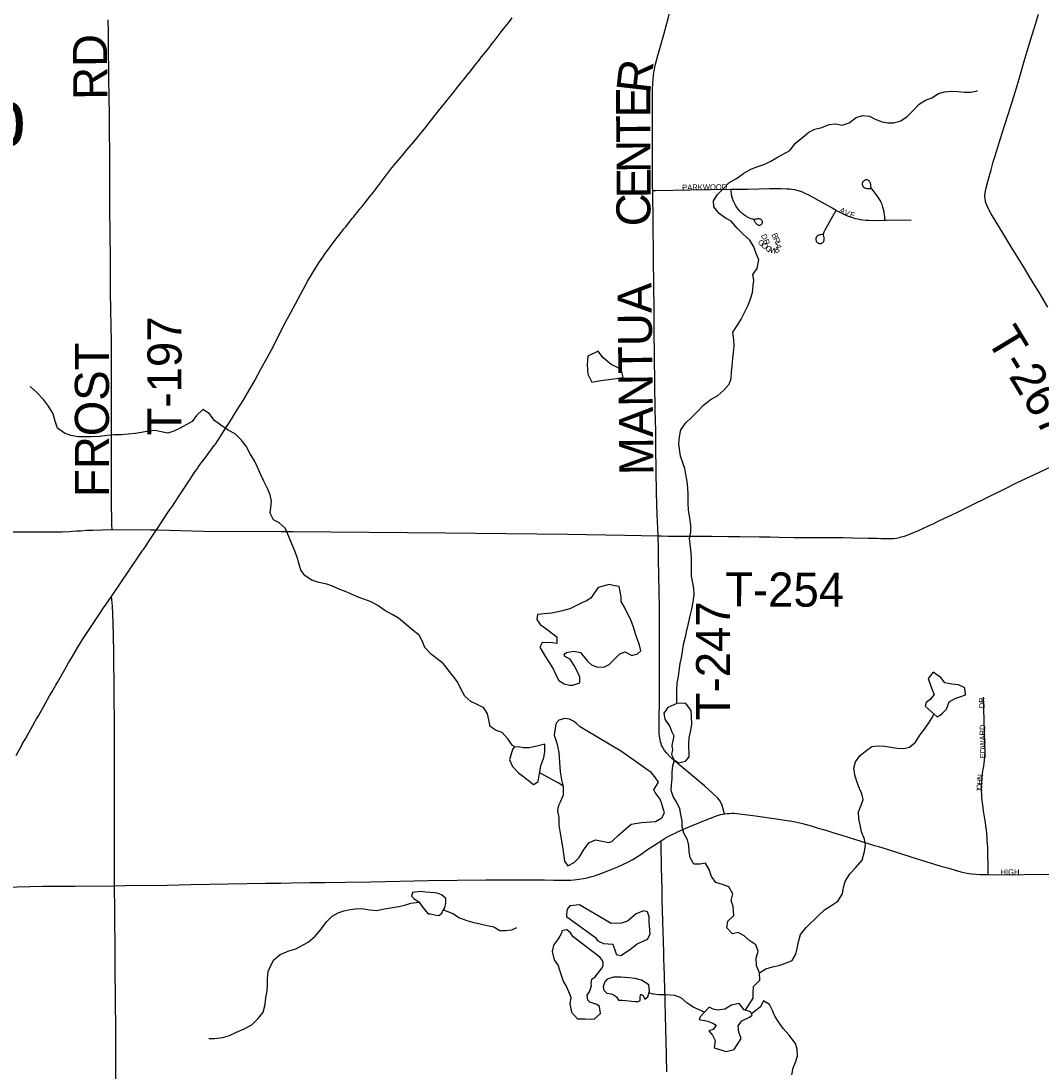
# Model space of a CAD drawing. Header units: feet. Extents: x 2113747 to 2516209, y 960708 to 1356798.
# Tile 198 of 253: x 2307820 to 2316803, y 1197045 to 1206291. Entities that reach past the tile are written whole.
import ezdxf

# ---------------------------------------------------------------- set-up
doc = ezdxf.new("R2010")
doc.units = ezdxf.units.FT
doc.header["$LTSCALE"] = 50
doc.header["$MEASUREMENT"] = 0
for name, color, linetype in [('0_Xref', 7, 'Continuous'), ('GM_X_City_Street', 251, 'Continuous'), ('GM_X_City_Street_Text', 251, 'Continuous'), ('GM_X_County_Road', 3, 'Continuous'), ('GM_X_Minor_Lake', 5, 'Continuous'), ('GM_X_Minor_Lake_Text', 5, 'Continuous'), ('GM_X_Minor_River', 5, 'Continuous'), ('GM_X_Township_Road', 4, 'Continuous'), ('GM_X_Township_Road_Text', 4, 'Continuous'), ('GM_X_Township_Subdivision', 4, 'Continuous'), ('GM_X_Township_Subdivision_Text', 4, 'Continuous')]:
    doc.layers.add(name, color=color, linetype=linetype)
doc.styles.add('Styledgn030', font='dgn030.shx')
doc.styles.add('Styledgn031', font='dgn031.shx')

# ---------------------------------------------------------------- blocks, each defined once
blk = doc.blocks.new('POR')
at = {"layer": 'GM_X_City_Street', "flags": 128}
blk.add_lwpolyline([(2316337.9, 1198774.9), (2316403.2, 1198773.1), (2317157.5, 1198780.5)], dxfattribs=at)
at = {"layer": 'GM_X_County_Road', "flags": 128}
for points in [[(2309376.3, 1202354.1), (2309382, 1202362.2), (2309410.4, 1202402.2), (2309444.2, 1202446.4), (2309475.2, 1202488.6), (2309522.7, 1202551.5), (2309532.1, 1202565), (2309554.4, 1202597.5), (2309565.1, 1202614.1), (2309625.4, 1202708.1), (2309635.8, 1202724.8), (2309658.4, 1202760.9), (2309683, 1202799.8), (2309703.8, 1202833.2), (2309724.9, 1202866.4), (2309776.3, 1202950.5), (2309816.6, 1203018.2), (2309878.7, 1203126.5), (2309939.6, 1203235.3), (2309989.2, 1203323.9), (2310027.4, 1203396.2), (2310066.4, 1203475.2), (2310113.9, 1203571.7), (2310149.3, 1203637.8), (2310199.8, 1203729.7), (2310237.5, 1203798.8), (2310285.5, 1203888.1), (2310347.7, 1204002.9), (2310381.7, 1204062.4), (2310428.2, 1204137.2), (2310449.7, 1204170.1), (2310477.3, 1204210.6), (2310500.1, 1204242.5), (2310516.7, 1204266.9), (2310545.9, 1204306.4), (2310565.3, 1204332.9), (2310605.1, 1204384.8), (2310619.2, 1204402.9), (2310639.2, 1204428.6), (2310645.3, 1204436.3), (2310663.6, 1204459.3), (2310682.4, 1204482.1), (2310696.6, 1204500), (2310706.9, 1204512.7), (2310737.9, 1204550.9), (2310748, 1204563.7), (2310764.4, 1204584.2), (2310783.1, 1204607.1), (2310799.4, 1204627.6), (2310814.2, 1204645.4), (2310824.6, 1204658.3), (2310842.6, 1204681.3), (2310853, 1204693.9), (2310893, 1204744.9), (2310912.1, 1204769), (2310930.1, 1204792.1), (2310958.6, 1204829.8), (2311031, 1204925.2), (2311075.2, 1204982), (2311118.2, 1205035.6), (2311171.5, 1205097.9), (2311221.5, 1205158.7), (2311278.3, 1205226.8), (2311357.6, 1205323), (2311384.2, 1205356.4), (2311466.1, 1205459), (2311508.9, 1205512.9), (2311525.3, 1205533.3), (2311551.5, 1205566.5), (2311574.4, 1205594.3), (2311613.5, 1205642.9), (2311638.1, 1205673.5), (2311656.2, 1205696.9), (2311674.4, 1205720.1), (2311690.8, 1205740.5), (2311699.1, 1205750.7), (2311709.5, 1205763.4), (2311717.7, 1205773.5), (2311728.1, 1205786.2), (2311740.3, 1205801.5), (2311762.5, 1205829.8), (2311768.5, 1205837.5), (2311825.4, 1205909.7), (2311839.7, 1205927.6), (2311847.7, 1205937.9), (2311867.7, 1205963.9), (2311892.4, 1205994.5), (2311927.3, 1206038), (2311953.8, 1206071.5), (2311967.7, 1206089.9), (2311985.9, 1206113.1), (2312003.6, 1206136.8), (2312047.6, 1206193.9), (2312084.5, 1206240), (2312113.1, 1206275.8), (2312145.1, 1206317.5)], [(2309013.5, 1201809.7), (2309027.8, 1201831.1), (2309069.2, 1201894.1), (2309114.8, 1201962), (2309140.5, 1201999.9), (2309147.5, 1202010.8), (2309180.7, 1202059.5), (2309208.4, 1202100.3), (2309249.6, 1202163.4), (2309292.7, 1202229.1), (2309305.2, 1202248.3), (2309348.5, 1202313.8), (2309363.2, 1202335.4), (2309376.3, 1202354.1)], [(2308617.6, 1201224.7), (2308850.6, 1201567.7), (2308866.6, 1201592.3), (2308879.5, 1201611.2), (2308888.8, 1201624.6), (2308898, 1201638.1), (2308921.8, 1201673.3), (2308943.7, 1201705.9), (2309013.5, 1201809.7)], [(2307777.9, 1199824.8), (2307826.5, 1199914.1), (2307834.6, 1199928.3), (2307858.7, 1199971.2), (2307908.6, 1200059.7), (2307957.4, 1200145.3), (2307973.9, 1200173.6), (2308033.6, 1200279.3), (2308072.3, 1200347.5), (2308091.9, 1200381.6), (2308115.1, 1200421.1), (2308128.2, 1200443.8), (2308144.2, 1200472.4), (2308205.5, 1200580.8), (2308240.1, 1200640.2), (2308266.6, 1200685.6), (2308299.8, 1200742.2), (2308319.8, 1200776), (2308343.8, 1200815.1), (2308363, 1200845.6), (2308386.3, 1200881.1), (2308443.9, 1200968.9), (2308520.4, 1201083.3), (2308548.3, 1201123.6), (2308570.7, 1201155.6), (2308617.6, 1201224.7)], [(2313840.6, 1199250.5), (2313944.6, 1199293.4), (2313981.3, 1199305.1), (2314014.1, 1199309.8)], [(2314014.1, 1199309.8), (2314038.3, 1199312.9), (2314055.5, 1199313.7), (2314078.9, 1199314.4), (2314096.9, 1199314.4), (2314123.5, 1199312.9), (2314288.3, 1199293.2), (2314490.5, 1199263.2), (2314546.1, 1199254.9), (2314608.6, 1199243.9), (2314651.5, 1199236.1), (2314702.5, 1199223.9), (2314778.3, 1199203.6), (2314840.9, 1199184.7), (2314907, 1199165.1), (2314978.9, 1199142.5), (2315047.5, 1199121), (2315103.8, 1199103.2), (2315216.8, 1199068.7), (2315335.9, 1199031.8), (2315372.5, 1199020.9), (2315448.9, 1198997.3), (2315655.5, 1198931.9), (2315921.7, 1198850.1), (2315990.9, 1198829.9), (2316046.5, 1198814.7), (2316096.5, 1198800.2), (2316136.4, 1198790.8), (2316168.6, 1198784.1), (2316191.8, 1198780.6), (2316227.7, 1198777.8), (2316267.2, 1198776), (2316337.9, 1198774.9)], [(2313456.9, 1199072.8), (2313466.6, 1199079.2), (2313485.9, 1199091.3), (2313507.4, 1199103.7), (2313524.2, 1199113.9), (2313554.7, 1199128.2), (2313575.4, 1199138), (2313596.2, 1199147.6), (2313623.1, 1199159.7), (2313674.1, 1199182.1), (2313840.6, 1199250.5)], [(2309313.2, 1198686.7), (2309482.2, 1198690.4), (2309977, 1198698.4), (2310108, 1198700), (2310203.1, 1198701.6), (2310363.2, 1198704.6), (2310497.2, 1198706), (2310677.5, 1198707.7), (2310900.3, 1198711.8), (2311407.8, 1198723.7), (2311916.2, 1198729.7), (2312342, 1198729.8), (2312430, 1198728.2), (2312511.7, 1198726.8), (2312527.9, 1198726.7), (2312550.6, 1198726.1), (2312576.3, 1198725), (2312628, 1198724.5), (2312663.6, 1198725.9), (2312692.3, 1198728.8), (2312734.6, 1198734.2), (2312773.4, 1198740.3), (2312805.5, 1198746.9), (2312834.1, 1198754.5), (2312871.7, 1198764.8), (2312936, 1198787.2), (2313003.4, 1198813.2), (2313075.7, 1198842.3), (2313120.2, 1198862.6), (2313169.4, 1198886.8), (2313209.3, 1198907.9), (2313241.3, 1198927.4), (2313280.6, 1198955.5), (2313337.3, 1198995), (2313359.8, 1199010.4), (2313416.3, 1199046.7), (2313441.9, 1199063.2), (2313456.9, 1199072.8)], [(2313507.6, 1197037.9), (2313504.4, 1197172.2), (2313501, 1197322.5), (2313499.2, 1197400.4), (2313495.6, 1197550.7), (2313493.6, 1197633), (2313491.7, 1197703.1), (2313490.3, 1197753.8), (2313486.6, 1197885.3), (2313484.3, 1197966), (2313482.5, 1198029.5), (2313481, 1198085.6), (2313478.3, 1198186.7), (2313475.8, 1198274), (2313473, 1198355.5), (2313469.3, 1198471), (2313467.4, 1198535.7), (2313466.4, 1198576.2), (2313465.2, 1198640.5), (2313463.2, 1198746.6), (2313461.7, 1198831.4), (2313460.8, 1198895.7), (2313458.8, 1198988.1), (2313456.9, 1199072.8)], [(2307115, 1198658.9), (2307671.4, 1198665.2), (2308012.1, 1198671.7), (2308293.9, 1198674), (2308644.7, 1198676.9)], [(2308644.7, 1198676.9), (2308734.4, 1198677.7), (2309108.3, 1198682.2), (2309313.2, 1198686.7)]]:
    blk.add_lwpolyline(points, dxfattribs=at)
at = {"layer": 'GM_X_Minor_Lake'}
for p, q in [((2312926.3, 1203126.1), (2313088.9, 1203146.7)), ((2312999.9, 1200623.8), (2313093.7, 1200718.6)), ((2315783.1, 1200256.6), (2315887.7, 1200164.8)), ((2313109.6, 1199859.7), (2312798.2, 1200042.8)), ((2313569.9, 1199996.5), (2313550.3, 1199910.1)), ((2311464, 1198614.9), (2311383.9, 1198620.5)), ((2312667.5, 1198372.3), (2312880.7, 1198220.8)), ((2312917.5, 1198048.4), (2312684.2, 1198225.8)), ((2313115.6, 1197668.1), (2313227.9, 1197656.6)), ((2313879.4, 1197607.7), (2313799.7, 1197523))]:
    blk.add_line(p, q, dxfattribs=at)
at = {"layer": 'GM_X_Minor_Lake', "flags": 128}
for points in [[(2313088.9, 1203146.7), (2313124.5, 1203155.1), (2313104.2, 1203225.3), (2313017.8, 1203267), (2312945.4, 1203328.8), (2312903, 1203384.8), (2312811, 1203338.2), (2312807.4, 1203263.9), (2312811.8, 1203179.6), (2312846.2, 1203111.6), (2312926.3, 1203126.1)], [(2313093.7, 1200718.6), (2313141.7, 1200734.9), (2313199.9, 1200705.1), (2313250, 1200719.4), (2313277.9, 1200743.6), (2313267.6, 1200795.7), (2313235.2, 1200885.9), (2313212.8, 1200954), (2313190.5, 1201018.1), (2313158.1, 1201078.2), (2313133.9, 1201128.2), (2313105.6, 1201178.2), (2313105.4, 1201220.4), (2313086.9, 1201312.6), (2313046.8, 1201316.4), (2312998.7, 1201330.2), (2312902.6, 1201301.6), (2312866.8, 1201251.3), (2312838.9, 1201209), (2312800.9, 1201184.7), (2312764.9, 1201170.5), (2312653, 1201115.7), (2312588.9, 1201097.4), (2312494.8, 1201076.8), (2312462.8, 1201074.6), (2312368.6, 1201066.1), (2312362.8, 1201019.9), (2312391.1, 1200977.9), (2312443.4, 1200940.1), (2312539.9, 1200868.3), (2312538.1, 1200808.1), (2312500, 1200813.9), (2312409.8, 1200817.5), (2312390, 1200777.2), (2312410.2, 1200743.2), (2312438.5, 1200693.2), (2312493, 1200611.2), (2312513.2, 1200575.2), (2312537.4, 1200523.1), (2312555.7, 1200483.1), (2312603.9, 1200455.2), (2312650, 1200443.4), (2312680.1, 1200441.5), (2312742.1, 1200461.9), (2312741.9, 1200514.1), (2312729.7, 1200542.1), (2312691.3, 1200616.2), (2312655, 1200672.2), (2312610.8, 1200696.1), (2312602.7, 1200716.1), (2312622.7, 1200730.3), (2312684.7, 1200742.6), (2312746.9, 1200728.9), (2312809.4, 1200654.9), (2312843.6, 1200621), (2312895.8, 1200601.2), (2312957.9, 1200603.5), (2312999.9, 1200623.8)], [(2315887.7, 1200164.8), (2315913.7, 1200177), (2315935.7, 1200197.1), (2315969.6, 1200231.4), (2315993.3, 1200295.8), (2316047.3, 1200324.1), (2316137.4, 1200356.7), (2316131.1, 1200418.9), (2316076.8, 1200444.7), (2316018.7, 1200450.4), (2315954.5, 1200464.2), (2315922.2, 1200506.1), (2315851.9, 1200556), (2315808, 1200501.6), (2315844.6, 1200401.4), (2315862.8, 1200361.3), (2315826.9, 1200315), (2315791, 1200290.7), (2315783.1, 1200256.6)], [(2313550.3, 1199910.1), (2313556.4, 1199874), (2313548.6, 1199831.8), (2313570.9, 1199785.8), (2313611.1, 1199757.9), (2313671.1, 1199774.2), (2313703, 1199812.5), (2313700.5, 1199922.9), (2313704.3, 1199979.1), (2313718, 1200043.4), (2313727.8, 1200099.6), (2313725.4, 1200169.9), (2313721.2, 1200220), (2313684.9, 1200270), (2313664.8, 1200284), (2313596.7, 1200281.6), (2313516.7, 1200245.1), (2313480.8, 1200196.7), (2313491.1, 1200144.6), (2313533.5, 1200078.6), (2313549.7, 1200038.5), (2313569.9, 1199996.5)], [(2312798.2, 1200042.8), (2312745.9, 1200074.6), (2312715.7, 1200102.5), (2312685.6, 1200126.5), (2312651.4, 1200144.4), (2312609.3, 1200148.2), (2312557.3, 1200133.9), (2312533.3, 1200107.6), (2312527.4, 1200081.5), (2312515.8, 1200003.2), (2312538.1, 1199933.1), (2312556.6, 1199850.9), (2312561, 1199764.6), (2312569.4, 1199680.3), (2312579.7, 1199608.1), (2312594, 1199550), (2312594.4, 1199473.7), (2312568.6, 1199411.4), (2312556.7, 1199389.2), (2312548.8, 1199359.1), (2312544.9, 1199333), (2312555.2, 1199276.9), (2312557.5, 1199208.6), (2312569.9, 1199122.4), (2312592.5, 1199002.1), (2312607, 1198893.8), (2312637.3, 1198851.8), (2312691.3, 1198880.2), (2312735.2, 1198924.5), (2312774.9, 1198988.9), (2312820.7, 1199055.4), (2312878.7, 1199081.8), (2312936.9, 1199070.1), (2312993.1, 1199058.3), (2313023.1, 1199066.5), (2313080.9, 1199121), (2313192.7, 1199219.9), (2313284.8, 1199232.4), (2313409, 1199243.1), (2313465, 1199273.4), (2313486.8, 1199319.7), (2313460.4, 1199407.9), (2313448.2, 1199437.9), (2313403.9, 1199497.9), (2313393.7, 1199519.9), (2313433.5, 1199588.4), (2313403.2, 1199636.4), (2313371, 1199672.4), (2313109.6, 1199859.7)], [(2312200.9, 1199671.1), (2312224.8, 1199654.5), (2312285.1, 1199606.6), (2312323.4, 1199572.7), (2312335.4, 1199566.8), (2312375.4, 1199593.1), (2312387.1, 1199665.4), (2312398.8, 1199733.7), (2312424.5, 1199806), (2312434.3, 1199856.3), (2312434, 1199924.5), (2312349.9, 1199904), (2312321.9, 1199895.8), (2312295.9, 1199889.7), (2312245.8, 1199891.4), (2312197.3, 1199900.9)], [(2312197.3, 1199900.9), (2312163.4, 1199897.8), (2312149.1, 1199875), (2312134.2, 1199826.8), (2312123.1, 1199786.1), (2312149, 1199726.7), (2312200.9, 1199671.1)], [(2311383.9, 1198620.5), (2311341.9, 1198626.3), (2311267.9, 1198615.9), (2311260, 1198583.8), (2311282.1, 1198559.9), (2311322.3, 1198534.1), (2311358.6, 1198484.1), (2311404.9, 1198428.3), (2311424.9, 1198428.4), (2311475, 1198418.6), (2311499, 1198414.7), (2311524.9, 1198434.9), (2311532.9, 1198449), (2311552.7, 1198483.1), (2311560.5, 1198523.2), (2311562.3, 1198565.3), (2311522.2, 1198595.2), (2311494.1, 1198609.1), (2311464, 1198614.9)], [(2312880.7, 1198220.8), (2312894.8, 1198196.8), (2312912.9, 1198184.9), (2312949, 1198167), (2313031.2, 1198163.4), (2313059.6, 1198085.2), (2313061.7, 1198071.2), (2313103.8, 1198063.4), (2313179.7, 1198111.9), (2313247.6, 1198166.5), (2313337.6, 1198205.1), (2313359.5, 1198251.3), (2313353, 1198361.7), (2313350.8, 1198403.8), (2313338.5, 1198445.9), (2313302.4, 1198455.8), (2313238.4, 1198429.4), (2313162.6, 1198364.7), (2313108.5, 1198346.4), (2313018.4, 1198343.9), (2312952.1, 1198381.7), (2312867.7, 1198433.5), (2312833.5, 1198453.4), (2312783.3, 1198481.2), (2312739.1, 1198507.1), (2312652.9, 1198500.6), (2312631, 1198470.4), (2312623.2, 1198426.2), (2312625.3, 1198406.2), (2312667.5, 1198372.3)], [(2312684.2, 1198225.8), (2312658, 1198261.8), (2312625.8, 1198287.8), (2312621.8, 1198287.7), (2312581.8, 1198279.5), (2312581.9, 1198265.5), (2312566, 1198233.3), (2312546.1, 1198199.1), (2312510.2, 1198152.7), (2312498.5, 1198098.4), (2312514.8, 1198024.3), (2312551.1, 1197974.3), (2312567.4, 1197916.2), (2312595.9, 1197836), (2312626.2, 1197782), (2312662.6, 1197695.9), (2312654.9, 1197635.6), (2312669.2, 1197563.4), (2312721.6, 1197505.5), (2312789.8, 1197503.9), (2312867.9, 1197502.2), (2312923.8, 1197550.7), (2312913.5, 1197612.9), (2312891.4, 1197630.8), (2312829.2, 1197650.6), (2312811, 1197668.5), (2312804.8, 1197712.7), (2312830.7, 1197746.9), (2312844.5, 1197797.1), (2312842.4, 1197815.2), (2312846.3, 1197855.4), (2312876.2, 1197873.6), (2312912.1, 1197919.9), (2312936, 1197950.1), (2312945.9, 1197972.3), (2312947.8, 1197996.4), (2312941.7, 1198018.4), (2312917.5, 1198048.4)], [(2313227.9, 1197656.6), (2313256, 1197656.7), (2313272, 1197664.8), (2313271.8, 1197699), (2313279.7, 1197723.1), (2313299.8, 1197709.1), (2313314, 1197677.1), (2313339.9, 1197699.3), (2313353.7, 1197751.6), (2313349.5, 1197803.7), (2313285.2, 1197845.5), (2313229, 1197859.3), (2313172.9, 1197867.1), (2313102.7, 1197872.7), (2313038.6, 1197872.4), (2312982.5, 1197854), (2312960.6, 1197829.9), (2312946.8, 1197785.6), (2312952.9, 1197757.6), (2312979.1, 1197731.6), (2313017.2, 1197723.8), (2313039.3, 1197715.9), (2313063.4, 1197697.9), (2313081.6, 1197667.9), (2313115.6, 1197668.1)], [(2313799.7, 1197523), (2313793.8, 1197498.9), (2313868, 1197483.2), (2313914.1, 1197467.4), (2313942.3, 1197449.5), (2313916.4, 1197411.2), (2313878.4, 1197399), (2313910.6, 1197361), (2313932.9, 1197312.9), (2313923.2, 1197248.7), (2314029.5, 1197217.1), (2314101.6, 1197233.5), (2314163.3, 1197332.2), (2314141, 1197388.3), (2314134.7, 1197444.4), (2314168.6, 1197486.8), (2314236.5, 1197519.2), (2314258.5, 1197537.4), (2314244.4, 1197565.4), (2314188.2, 1197585.2), (2314145.8, 1197639.2), (2314077.7, 1197624.8), (2314019.8, 1197588.4), (2313953.7, 1197580), (2313915.6, 1197589.8), (2313879.4, 1197607.7)]]:
    blk.add_lwpolyline(points, dxfattribs=at)
at = {"layer": 'GM_X_Minor_River', "flags": 128}
for points in [[(2315402.6, 1205402.3), (2315452.7, 1205394.5), (2315506.9, 1205392.8), (2315568.9, 1205411.1), (2315622.8, 1205449.5), (2315682.7, 1205508), (2315730.5, 1205558.4), (2315786.5, 1205594.8), (2315842.5, 1205615.2), (2315900.4, 1205651.6), (2315952.5, 1205665.9), (2316012.6, 1205672.2), (2316070.7, 1205670.5), (2316124.8, 1205664.8), (2316180.9, 1205663.1), (2316231, 1205671.3), (2316243, 1205677.4)], [(2313596.7, 1200281.6), (2313596.1, 1200402), (2313599.8, 1200460.3), (2313611.6, 1200518.5), (2313617.4, 1200568.7), (2313625.1, 1200633), (2313636.9, 1200683.2), (2313644.7, 1200739.4), (2313654.4, 1200801.7), (2313672.1, 1200868), (2313683.9, 1200924.3), (2313697.6, 1200984.6), (2313711.4, 1201040.8), (2313729.1, 1201111.2), (2313738.9, 1201173.4), (2313748.6, 1201239.7), (2313746.3, 1201293.9), (2313736.1, 1201344), (2313723.8, 1201402.1), (2313725.5, 1201460.4), (2313725, 1201570.7), (2313718.7, 1201632.9), (2313706.2, 1201733.2), (2313720, 1201793.5), (2313719.7, 1201847.7), (2313711.4, 1201913.9), (2313699, 1201986), (2313694.8, 1202046.2), (2313694.4, 1202118.5), (2313692.1, 1202178.7), (2313685.9, 1202236.9), (2313673.6, 1202297), (2313665.3, 1202349.1), (2313649, 1202399.2), (2313628.7, 1202459.3), (2313620.4, 1202521.5), (2313614.2, 1202571.6), (2313617.9, 1202629.9), (2313631.7, 1202690.1), (2313673.5, 1202752.6), (2313731.3, 1202805), (2313781.2, 1202855.4), (2313831.1, 1202907.9), (2313889, 1202954.3), (2313956.9, 1202992.8), (2314010.8, 1203039.2), (2314056.6, 1203093.7), (2314074.5, 1203143.9), (2314078.2, 1203200.1), (2314084, 1203252.3), (2314087.7, 1203320.6), (2314095.4, 1203372.8), (2314099.2, 1203431), (2314098.9, 1203483.2), (2314088.6, 1203549.4), (2314130.4, 1203611.8), (2314162.2, 1203664.1), (2314223.8, 1203788.9), (2314245.5, 1203845.2), (2314263.3, 1203899.4), (2314267.1, 1203957.7), (2314272.8, 1204007.9), (2314264.6, 1204058), (2314304.4, 1204112.4), (2314318.1, 1204188.7), (2314293.8, 1204242.8), (2314273.5, 1204302.9), (2314239.1, 1204360.9), (2314180.8, 1204414.8), (2314126.4, 1204466.7), (2314074.1, 1204526.6), (2314023.8, 1204554.4), (2313969.5, 1204594.3), (2313921.1, 1204654.3), (2313918.9, 1204708.4), (2313954.7, 1204762.8), (2314006.6, 1204815.2), (2314054.4, 1204865.6), (2314120.4, 1204904.1), (2314184.3, 1204950.6), (2314246.2, 1204987), (2314310.3, 1205009.4), (2314370.3, 1205029.8), (2314422.3, 1205056.1), (2314474.2, 1205086.5), (2314532.2, 1205116.9), (2314590.2, 1205151.3), (2314642, 1205215.8), (2314703.9, 1205266.3), (2314757.7, 1205312.7), (2314809.7, 1205337), (2314873.8, 1205353.4), (2314937.8, 1205379.8), (2314991.9, 1205386.1), (2315052, 1205372.4), (2315114.1, 1205392.8), (2315174, 1205441.2), (2315230, 1205459.6), (2315292.2, 1205451.9), (2315342.4, 1205426), (2315402.6, 1205402.3)], [(2312169, 1199898.3), (2312148.4, 1199912.6), (2312108.1, 1199970.6), (2312057.9, 1200024.4), (2312003.7, 1200044.2), (2311951.5, 1200080), (2311939.2, 1200136), (2311927, 1200190), (2311894.7, 1200242), (2311832.5, 1200275.7), (2311782.4, 1200297.5), (2311730.1, 1200345.3), (2311693.8, 1200411.3), (2311663.5, 1200471.2), (2311627.2, 1200523.1), (2311580.9, 1200579), (2311538.6, 1200632.9), (2311434.2, 1200712.5), (2311377.8, 1200774.3), (2311355.6, 1200826.3), (2311325.3, 1200882.3), (2311275, 1200924.1), (2311218.8, 1200969.9), (2311144.4, 1201031.6), (2311090.2, 1201063.4), (2311024, 1201101.1), (2310961.8, 1201142.9), (2310903.6, 1201176.7), (2310839.4, 1201198.4), (2310789.3, 1201218.2), (2310737.2, 1201239.9), (2310685, 1201263.7), (2310628.9, 1201285.5), (2310564.7, 1201313.2), (2310512.6, 1201331), (2310444.4, 1201346.7), (2310382.3, 1201366.4), (2310324.1, 1201404.2), (2310283.8, 1201456.1), (2310267.5, 1201516.1), (2310251.2, 1201570.1), (2310228.9, 1201630.1), (2310176.3, 1201758.1), (2310146, 1201826), (2310093.7, 1201871.8), (2310043.5, 1201899.6), (2310015.2, 1201955.6), (2310019, 1202007.7), (2310026.7, 1202061.8), (2310014.5, 1202119.9), (2309992.2, 1202173.9), (2309959.9, 1202237.8), (2309935.6, 1202289.8), (2309903.2, 1202361.7), (2309877, 1202417.7), (2309838.6, 1202479.6), (2309802.3, 1202547.6), (2309760, 1202601.4), (2309705.7, 1202655.2), (2309643.5, 1202689), (2309579.3, 1202730.8), (2309525, 1202772.6), (2309478.7, 1202834.4), (2309420.5, 1202870.2), (2309366.7, 1202815.8), (2309328.9, 1202763.6), (2309275, 1202735.2), (2309223.1, 1202706.9), (2309167.2, 1202678.6), (2309113.2, 1202660.3), (2309055.1, 1202672), (2309001, 1202683.8), (2308943, 1202679.5), (2308883, 1202667.1), (2308825, 1202658.9), (2308765, 1202652.5), (2308703, 1202648.2), (2308640.9, 1202647.9), (2308582.9, 1202639.6), (2308510.9, 1202631.2), (2308440.9, 1202628.9), (2308378.8, 1202630.6), (2308326.8, 1202630.3), (2308260.7, 1202642), (2308204.5, 1202661.7), (2308142.3, 1202705.5), (2308120, 1202767.5), (2308103.7, 1202831.5), (2308061.3, 1202899.4), (2308019, 1202957.3), (2307956.7, 1203021.1), (2307904.4, 1203068.9), (2307900.4, 1203072.9)], [(2314324.9, 1197911), (2314378.9, 1197945.4), (2314438.9, 1197963.8), (2314493, 1197974.1), (2314547, 1197992.4), (2314611, 1198016.9), (2314642.8, 1198073.2), (2314654.6, 1198123.4), (2314670.3, 1198193.8), (2314686.1, 1198248), (2314735.9, 1198308.5), (2314843.7, 1198413.4), (2314895.5, 1198463.8), (2314961.5, 1198506.3), (2315013.4, 1198540.7), (2315055.2, 1198605.1), (2315063, 1198661.4), (2315078.8, 1198713.6), (2315118.5, 1198782.1), (2315170.4, 1198834.5), (2315228.2, 1198903.1), (2315247.9, 1198979.4), (2315255.7, 1199033.6), (2315249.4, 1199087.8), (2315223.1, 1199149.9), (2315208.7, 1199212), (2315198.5, 1199266.2), (2315196.2, 1199328.4), (2315220, 1199384.7), (2315235.8, 1199434.9), (2315225.5, 1199485.1), (2315195.2, 1199553.2), (2315178.9, 1199603.2), (2315164.6, 1199653.4), (2315154.4, 1199711.5), (2315170.1, 1199767.8), (2315206, 1199820.1), (2315257.9, 1199862.6), (2315313.8, 1199903), (2315369.9, 1199907.3), (2315426, 1199905.6), (2315480.2, 1199897.8), (2315536.3, 1199888), (2315594.4, 1199884.3), (2315644.5, 1199896.6), (2315696.4, 1199941), (2315736.2, 1200001.5), (2315776, 1200053.8), (2315813.8, 1200110.2), (2315847.7, 1200160.6), (2315857.7, 1200191.1)], [(2314201.8, 1197580.4), (2314267.8, 1197685.9), (2314267.6, 1197736.1), (2314269.4, 1197790.3), (2314325.2, 1197844.8), (2314324.9, 1197911), (2314296.6, 1197971.1), (2314294.3, 1198039.3), (2314312, 1198099.6), (2314291.8, 1198155.7), (2314239.5, 1198191.6), (2314187.2, 1198235.5), (2314134.9, 1198265.3), (2314084.9, 1198253), (2314034.6, 1198304.9), (2314044.3, 1198363.2), (2314098.2, 1198413.6), (2314091.8, 1198493.9), (2314073.5, 1198548), (2314089.3, 1198604.3), (2314052.9, 1198666.3), (2313996.7, 1198686.1), (2313938.5, 1198705.9), (2313902.2, 1198757.9), (2313879.9, 1198819.9), (2313847.6, 1198876), (2313797.5, 1198865.7), (2313745.4, 1198867.4), (2313713.1, 1198925.5), (2313704.8, 1198975.6), (2313700.6, 1199031.8), (2313688.3, 1199081.9), (2313656, 1199139.9), (2313641.7, 1199194.1), (2313641.5, 1199244.2), (2313631.2, 1199302.4), (2313621, 1199352.5), (2313596.6, 1199408.6), (2313562.3, 1199462.6), (2313546.1, 1199514.7), (2313547.8, 1199564.9), (2313553.6, 1199621.1), (2313553.3, 1199677.3), (2313561.1, 1199731.5), (2313574.3, 1199783.4)], [(2312592.4, 1199556.6), (2312549.8, 1199581.9), (2312499.6, 1199607.7), (2312447.3, 1199639.6), (2312397.1, 1199663.4), (2312388.2, 1199672.2)], [(2309474.6, 1197330.7), (2309524.6, 1197330.9), (2309594.6, 1197341.3), (2309656.6, 1197357.6), (2309718.5, 1197386), (2309786.4, 1197416.4), (2309852.3, 1197452.8), (2309910.1, 1197507.2), (2309953.8, 1197563.5), (2309971.5, 1197629.7), (2309977.2, 1197693.8), (2309987, 1197748), (2309990.7, 1197802.1), (2309992.5, 1197860.2), (2309998.2, 1197920.3), (2310020, 1197974.6), (2310045.7, 1198024.8), (2310103.6, 1198071.1), (2310177.5, 1198103.6), (2310239.4, 1198121.9), (2310349.3, 1198178.6), (2310411, 1198233), (2310462.8, 1198295.3), (2310510.5, 1198359.7), (2310560.3, 1198410), (2310612.2, 1198438.3), (2310664.2, 1198454.6), (2310720.2, 1198466.9), (2310784.2, 1198475.3), (2310840.2, 1198473.5), (2310892.3, 1198463.8), (2310952.4, 1198458.1), (2311020.4, 1198474.4), (2311074.4, 1198482.7), (2311146.3, 1198495.1), (2311200.3, 1198505.4), (2311252.3, 1198521.7), (2311323.3, 1198532.7)], [(2311541.6, 1198464), (2311623, 1198431.4), (2311683.2, 1198393.6), (2311745.4, 1198369.9), (2311807.5, 1198354.2), (2311863.6, 1198342.4), (2311925.7, 1198326.7), (2311983.8, 1198315), (2312036, 1198283.2), (2312088, 1198283.4), (2312142.1, 1198289.7), (2312188, 1198310)], [(2313838.6, 1197564.4), (2313739.2, 1197607), (2313684.9, 1197644.9), (2313634.6, 1197690.8), (2313578.4, 1197710.6), (2313492.2, 1197716.1), (2313438.1, 1197715.9), (2313387.9, 1197721.6), (2313349.2, 1197734.3)], [(2314607.6, 1197011.3), (2314619.3, 1197073.6), (2314643.1, 1197127.9), (2314658.9, 1197180.1), (2314656.7, 1197238.4), (2314640.4, 1197288.4), (2314581.9, 1197364.4), (2314535.6, 1197416.4), (2314497.3, 1197468.4), (2314458.9, 1197528.4), (2314436.7, 1197578.4), (2314410.4, 1197630.5), (2314358.1, 1197664.3), (2314328.3, 1197608), (2314252.1, 1197550.1)]]:
    blk.add_lwpolyline(points, dxfattribs=at)
at = {"layer": 'GM_X_Township_Road', "flags": 128}
for points in [[(2316863.1, 1203772.1), (2316791.9, 1203890), (2316724.7, 1203999.1), (2316641.5, 1204136.7), (2316540.9, 1204302.1), (2316478.2, 1204406.1), (2316362.9, 1204593), (2316342.4, 1204629.8), (2316325.3, 1204668.4), (2316315, 1204699), (2316312.8, 1204708.7), (2316310.6, 1204720.8), (2316309.1, 1204746.3), (2316311.1, 1204778.4), (2316316.5, 1204810.1), (2316330.5, 1204866.2), (2316349, 1204930), (2316363.1, 1204980.3), (2316382, 1205049.1), (2316399.6, 1205104.6), (2316457.9, 1205293.5), (2316512.2, 1205468.1), (2316577.4, 1205671.3), (2316616.4, 1205803.2), (2316654.4, 1205936), (2316688.9, 1206055.5), (2316724.1, 1206167.3), (2316756.5, 1206270.6), (2316780.7, 1206350)], [(2313383.1, 1204798.8), (2313382.8, 1204827.2), (2313381, 1205626.9), (2313382.6, 1205690.3), (2313384, 1205736.4), (2313386.7, 1205781.2), (2313390.1, 1205810.4), (2313394.5, 1205838.2), (2313399.2, 1205867.6), (2313408.4, 1205909.6), (2313428.2, 1205986), (2313481.1, 1206172.1), (2313523.3, 1206323.8), (2313541, 1206393.7), (2313552.8, 1206448), (2313558.9, 1206486.6), (2313563.6, 1206531.9), (2313565.1, 1206564.4), (2313565.6, 1206598.7), (2313557.9, 1207275.1), (2313550.6, 1207736.9), (2313548.2, 1207933.1)], [(2308622.5, 1201812.5), (2308621.7, 1201854.4), (2308617.3, 1202077.4), (2308617.9, 1202247.8), (2308617.7, 1202826.6), (2308616.5, 1202924.9), (2308618.3, 1203049), (2308617.3, 1203155.5), (2308617.4, 1203231.8), (2308617, 1203300.2), (2308616, 1203457.5), (2308614.8, 1203614.9), (2308612.5, 1203732.7), (2308610, 1203919.5), (2308608, 1204171.7), (2308607.4, 1204256.9), (2308606.7, 1204358.4), (2308606.3, 1204397), (2308605.3, 1204465.3), (2308603.8, 1204589.2), (2308602.6, 1204710.3), (2308601.3, 1204838.2), (2308601.3, 1204943.3), (2308601.5, 1205112.8), (2308601.1, 1205335.7), (2308599.5, 1205480.1), (2308596.9, 1205604.7), (2308595.6, 1205676.8), (2308594.7, 1205735.8), (2308593.8, 1205837.3), (2308592.2, 1206043.4), (2308591.5, 1206125.3), (2308590.7, 1206196.5), (2308588.4, 1206301.7)], [(2313431, 1201757.2), (2313428.5, 1201824.7), (2313421.4, 1201941.8), (2313416, 1202134.8), (2313411.8, 1202531.3), (2313411.2, 1202589.4), (2313410.6, 1202627.3), (2313409.7, 1202682.7), (2313405.2, 1202863), (2313396.5, 1203572.7), (2313395.6, 1203778.8), (2313393.2, 1203934.2), (2313383.1, 1204798.8)], [(2307673.7, 1201792.5), (2307979.1, 1201792), (2308182.5, 1201793.3), (2308248, 1201795.9), (2308274.1, 1201797.4), (2308310.1, 1201800.1), (2308346.4, 1201802.6), (2308395.9, 1201806.1), (2308453.3, 1201808.7), (2308617.4, 1201812.6), (2308622.5, 1201812.5)], [(2313431, 1201757.2), (2313459.2, 1201756.7), (2313515.3, 1201755.7), (2313599.6, 1201754.8), (2313694.1, 1201754.7), (2313751.2, 1201754.7), (2313902, 1201753.7), (2314049.2, 1201752.3), (2314154.2, 1201751.1), (2314321.4, 1201748.7), (2314416.3, 1201747.3), (2314494.5, 1201746.8), (2314629.3, 1201744), (2314730.4, 1201743.9), (2314841.8, 1201742.9), (2314943.4, 1201742.7), (2315060.6, 1201742), (2315142.8, 1201740.5), (2315281.8, 1201737.7), (2315359.7, 1201735.5), (2315392.7, 1201734.8), (2315429.2, 1201734.1), (2315458, 1201733.4), (2315493.9, 1201734.4), (2315503.9, 1201735.2), (2315530.2, 1201738.3), (2315556.2, 1201744.1), (2315572.1, 1201747.8), (2315600.7, 1201756), (2315638.2, 1201769), (2315722.7, 1201804.9), (2315800.8, 1201840.1), (2315818.4, 1201848.3), (2315852.8, 1201864.4), (2315892.5, 1201883.3), (2315946.8, 1201909.3), (2316011.4, 1201940.2), (2316072.5, 1201969), (2316156, 1202009.7), (2316208, 1202035.6), (2316243.8, 1202053.1), (2316274.7, 1202068.6), (2316328, 1202093.8), (2316398.3, 1202128.9), (2316465.1, 1202161.9), (2316586.5, 1202222.9), (2316796.5, 1202321.8), (2316889.9, 1202366)], [(2308622.5, 1201812.5), (2308961.9, 1201810.6), (2309013.5, 1201809.7)], [(2309013.5, 1201809.7), (2309023.9, 1201809.5), (2309431.4, 1201798.2), (2310112, 1201795.6), (2310217, 1201794.2), (2311557.7, 1201784), (2312631.5, 1201773), (2313136.5, 1201763), (2313431, 1201757.2)], [(2314014.1, 1199309.8), (2313994.8, 1199383.7), (2313985.2, 1199404.4), (2313970.4, 1199430), (2313953.4, 1199450.1), (2313910.9, 1199491.6), (2313838.9, 1199557.4), (2313610.1, 1199747.8), (2313577.5, 1199775.6), (2313554.7, 1199794.4), (2313530.8, 1199817.2), (2313506.2, 1199844.3), (2313487.6, 1199867), (2313475, 1199887.4), (2313468.9, 1199899.2), (2313461.6, 1199914.3), (2313456.4, 1199930.2), (2313452.3, 1199944.4), (2313448.5, 1199962.2), (2313443.1, 1199994.6), (2313440.8, 1200013.6), (2313438.8, 1200037), (2313442.1, 1200413.9), (2313441.9, 1201130.1), (2313434.5, 1201549.9), (2313433, 1201668), (2313432.1, 1201727), (2313431, 1201757.2)], [(2308644.7, 1198676.9), (2308643.4, 1199032.8), (2308645, 1199518.5), (2308644.7, 1199800.7), (2308644.9, 1200059.9), (2308637.8, 1200718), (2308633.9, 1200886.9), (2308628.8, 1201069.7), (2308626.3, 1201137.5), (2308623.7, 1201168.8), (2308621.4, 1201197), (2308617.6, 1201224.7)], [(2308675.4, 1195310.4), (2308675.2, 1195362.7), (2308674.6, 1195446.5), (2308673.3, 1195569.4), (2308670.3, 1195767.3), (2308668.7, 1195876.3), (2308666, 1196062.8), (2308663.3, 1196336.3), (2308660.1, 1196594.6), (2308658.4, 1196736.4), (2308657.3, 1196851.7), (2308656.5, 1197002.3), (2308655.6, 1197176.8), (2308654.8, 1197350.1), (2308654.1, 1197476.8), (2308653.2, 1197602.2), (2308651.7, 1197754), (2308650.6, 1197874.4), (2308649.3, 1198009.2), (2308648.5, 1198156.7), (2308647.5, 1198373.4), (2308647.1, 1198465.2), (2308644.9, 1198665.8), (2308644.7, 1198676.9)]]:
    blk.add_lwpolyline(points, dxfattribs=at)
at = {"layer": 'GM_X_Township_Subdivision', "flags": 128}
for points in [[(2315427.3, 1204536.1), (2315427.8, 1204556.8), (2315427.3, 1204569.9), (2315425.6, 1204582), (2315420.4, 1204609.8), (2315415.2, 1204631.1), (2315409.1, 1204652.1), (2315402.5, 1204673.7), (2315394.9, 1204691.7), (2315388.3, 1204706.2), (2315377.1, 1204726), (2315360.3, 1204750.2), (2315324, 1204796.7), (2315311.1, 1204814.3), (2315307.4, 1204821.8), (2315305.1, 1204830.8), (2315302.8, 1204854), (2315301.9, 1204859.2), (2315300.7, 1204863.5), (2315298.7, 1204868.1), (2315296.7, 1204872.4), (2315293.5, 1204876.9), (2315291.1, 1204880.3), (2315287.3, 1204883.8), (2315283.5, 1204886.6), (2315279.3, 1204889.2), (2315274.1, 1204891), (2315268.4, 1204891.8), (2315261.9, 1204891.8), (2315257.1, 1204891), (2315252.8, 1204889.5), (2315248.5, 1204887.5), (2315244, 1204884.6), (2315240.2, 1204881.6), (2315236.7, 1204878.4), (2315233.9, 1204874.5), (2315231.8, 1204870.1), (2315230, 1204865.6), (2315229.1, 1204862.1), (2315228.4, 1204857.1), (2315228.7, 1204850.6), (2315229.4, 1204846.7), (2315230.6, 1204841.5), (2315232.6, 1204836.5), (2315235.1, 1204832.2), (2315237.6, 1204828.9), (2315240.4, 1204826), (2315244.1, 1204823.2), (2315248.5, 1204820.9), (2315253.1, 1204819.2), (2315259.6, 1204817.7), (2315268.6, 1204816.3), (2315280.8, 1204815.2), (2315292.7, 1204814.5), (2315307, 1204814.7)], [(2313383.1, 1204798.8), (2313411.2, 1204799.2), (2313712.7, 1204803.2), (2314072.2, 1204808.6)], [(2314072.2, 1204808.6), (2314077, 1204808.7), (2314218.2, 1204811.2), (2314411.7, 1204814.6), (2314513.6, 1204815.3), (2314563.2, 1204813.9), (2314588.4, 1204811.7), (2314609.3, 1204809.5), (2314632.2, 1204805.5), (2314664.5, 1204797.5), (2314692.9, 1204788.2), (2314723.6, 1204775.7), (2314762.2, 1204756.9), (2314925.7, 1204665.9), (2314962.7, 1204644.8), (2314999.4, 1204623.7)], [(2314276.2, 1204542.2), (2314276.9, 1204537.9), (2314277.8, 1204534.2), (2314278.8, 1204530.9), (2314280.6, 1204527), (2314283, 1204522.9), (2314284.7, 1204519.8), (2314287.1, 1204515.7), (2314290, 1204511.4), (2314292.8, 1204507.9), (2314296.2, 1204503.8), (2314299.3, 1204501.3), (2314303.9, 1204497.7), (2314308.1, 1204495.5), (2314313, 1204493.9), (2314316.2, 1204492.9), (2314320.1, 1204492.7), (2314322.7, 1204492.7), (2314325.9, 1204493.1), (2314332.1, 1204494.8), (2314337.8, 1204497.7), (2314342.6, 1204501.8), (2314346.3, 1204506.8), (2314348.8, 1204512.4), (2314349.7, 1204518.4), (2314349.3, 1204524.6), (2314347.4, 1204530.5), (2314344.8, 1204534.8), (2314342.1, 1204538.2), (2314337.2, 1204542.1), (2314331.6, 1204545.1), (2314326.8, 1204546.5), (2314322.1, 1204547.7), (2314315.5, 1204548.3), (2314309, 1204548), (2314304.7, 1204547.4), (2314299.1, 1204546.6), (2314294.1, 1204545.9), (2314289.4, 1204545.2), (2314276.3, 1204543.9), (2314271.5, 1204543.9), (2314266.7, 1204544.6), (2314260.8, 1204546.1), (2314251.2, 1204549.5), (2314224.4, 1204561.5), (2314203.9, 1204571.8), (2314184.6, 1204584.2), (2314169.6, 1204597), (2314153.3, 1204613.2), (2314138.5, 1204630.8), (2314124.8, 1204649), (2314115.8, 1204662.7), (2314103, 1204685.5), (2314094.9, 1204703.4), (2314085.9, 1204728.2), (2314079.4, 1204749), (2314075.9, 1204769.2), (2314073.7, 1204792.1), (2314072.2, 1204808.6)], [(2314884.7, 1204412.5), (2314874.3, 1204411.4), (2314869.1, 1204410.5), (2314862, 1204409), (2314855, 1204407.5), (2314847.3, 1204405.6), (2314842.6, 1204403.6), (2314838.5, 1204401.3), (2314835.6, 1204399.2), (2314830.5, 1204395.5), (2314827, 1204391.8), (2314824.4, 1204387.9), (2314822.2, 1204383.8), (2314820.5, 1204378.4), (2314819.9, 1204372.6), (2314819.8, 1204368.4), (2314820.4, 1204362.8), (2314821.6, 1204358.4), (2314824.1, 1204352.8), (2314827, 1204348.1), (2314829.8, 1204344.5), (2314833.7, 1204340.9), (2314837, 1204338.6), (2314841.6, 1204335.4), (2314846.4, 1204333.7), (2314850.9, 1204332.2), (2314857.3, 1204331.5), (2314862.1, 1204331.7), (2314867, 1204332.4), (2314871.9, 1204334.1), (2314876.5, 1204336.5), (2314880.6, 1204339.5), (2314883.6, 1204342.2), (2314887.5, 1204347.2), (2314889.9, 1204351.9), (2314891.5, 1204356), (2314892.5, 1204361), (2314893.4, 1204365.6), (2314893.9, 1204370.8), (2314893.6, 1204375.7), (2314893, 1204381), (2314892.3, 1204385.2), (2314888.7, 1204407.5), (2314888.4, 1204417.4), (2314889.5, 1204424.2), (2314893.9, 1204435), (2314903.2, 1204453), (2314985.1, 1204598.3), (2314999.4, 1204623.7)], [(2314999.4, 1204623.7), (2315005.2, 1204620.3), (2315036.8, 1204603.2), (2315077.9, 1204583.5), (2315104.9, 1204572.3), (2315141.8, 1204559.5), (2315166.7, 1204552.5), (2315188.9, 1204547.7), (2315211.4, 1204543.9), (2315233.7, 1204540.2), (2315261.4, 1204537.4), (2315285.5, 1204535.8), (2315321.3, 1204534.3), (2315427.3, 1204536.1)], [(2315427.3, 1204536.1), (2315442, 1204536.4), (2315659.2, 1204539.8)], [(2316337.9, 1198774.9), (2316336.4, 1198837), (2316334.6, 1198971.3), (2316333, 1199020.1), (2316329.9, 1199072.1), (2316327.8, 1199094.9), (2316324.1, 1199140.2), (2316321.4, 1199169.2), (2316317.8, 1199201.4), (2316313.4, 1199233.6), (2316307.7, 1199265.6), (2316299.1, 1199317.2), (2316296.9, 1199333.3), (2316292.7, 1199365.4), (2316287.6, 1199407.2), (2316284.3, 1199431.2), (2316281.9, 1199453.8), (2316280.4, 1199483.5), (2316279.7, 1199506.9), (2316278.9, 1199535.9), (2316279.3, 1199561.3), (2316280.1, 1199594.3), (2316283.5, 1199630.4), (2316291.7, 1199688.9), (2316295, 1199711.2), (2316304.8, 1199775.6), (2316309.2, 1199817.4), (2316310, 1199849.8), (2316308.7, 1199924.8), (2316297.3, 1200337.9)]]:
    blk.add_lwpolyline(points, dxfattribs=at)
at = {"layer": 'GM_X_City_Street_Text', "insert": (2316445.7, 1198771.1), "char_height": 50, "attachment_point": 7, "rotation": 0.00001, "line_spacing_factor": 0.8, "style": 'Styledgn030'}
blk.add_mtext('{\\Fdgn000|c0;\\C256;HIGH}', dxfattribs=at)
at = {"layer": 'GM_X_Minor_Lake_Text', "insert": (2304854.8, 1205022.6), "char_height": 500.27, "attachment_point": 7, "rotation": 0.3409, "line_spacing_factor": 0.8, "style": 'Styledgn031'}
blk.add_mtext('{\\Fdgn000|c0;\\C256;Round Up}', dxfattribs=at)
at = {"layer": 'GM_X_Township_Road_Text', "char_height": 300, "attachment_point": 7, "line_spacing_factor": 0.8, "style": 'Styledgn030'}
for s, insert, rotation in [('{\\Fdgn000|c0;\\C256;RD}', (2308581.7, 1205597.5), 90.49856), ('{\\Fdgn000|c0;\\C256;R}', (2313360.1, 1205645.7), 83.48739), ('{\\Fdgn000|c0;\\C256;E}', (2313361.3, 1205441.6), 90.00429), ('{\\Fdgn000|c0;\\C256;T}', (2313362.9, 1205218.5), 90.42857), ('{\\Fdgn000|c0;\\C256;N}', (2313365, 1204954.6), 90.4408), ('{\\Fdgn000|c0;\\C256;E}', (2313366.7, 1204730.2), 90.44191), ('{\\Fdgn000|c0;\\C256;C}', (2313368.6, 1204483.8), 90.44104), ('{\\Fdgn000|c0;\\C256;MANTUA}', (2313395, 1202293.3), 90.6244), ('{\\Fdgn000|c0;\\C256;T-197}', (2309237.9, 1202641.3), 90), ('{\\Fdgn000|c0;\\C256;T-267}', (2316314, 1203485.4), 301.15645), ('{\\Fdgn000|c0;\\C256;FROST}', (2308599.1, 1202100.1), 90), ('{\\Fdgn000|c0;\\C256;T-254}', (2314020.7, 1201132.9), 359.71951), ('{\\Fdgn000|c0;\\C256;T-247}', (2314064.6, 1200133.3), 90)]:
    blk.add_mtext(s, dxfattribs=dict(at, insert=insert, rotation=rotation))
at = {"layer": 'GM_X_Township_Subdivision_Text', "char_height": 50, "attachment_point": 7, "line_spacing_factor": 0.8, "style": 'Styledgn030'}
for s, insert, rotation in [('{\\Fdgn000|c0;\\C256;PARKWOOD}', (2313643, 1204799.1), 0.71575), ('{\\Fdgn000|c0;\\C256;A}', (2315021.2, 1204610.7), 331.19591), ('{\\Fdgn000|c0;\\C256;V}', (2315062.5, 1204588), 333.70675), ('{\\Fdgn000|c0;\\C256;E}', (2315114.7, 1204563.7), 344.71926), ('{\\Fdgn000|c0;\\C256;D}', (2314372.4, 1204342.3), 142.3859), ('{\\Fdgn000|c0;\\C256;DR}', (2314335.5, 1204402), 292.38208), ('{\\Fdgn000|c0;\\C256;B}', (2314428.6, 1204409.8), 293.40379), ('{\\Fdgn000|c0;\\C256;R}', (2314444.4, 1204373.4), 293.40379), ('{\\Fdgn000|c0;\\C256;O}', (2314407.3, 1204315.5), 142.3859), ('{\\Fdgn000|c0;\\C256;O}', (2314442.1, 1204288.6), 142.3859), ('{\\Fdgn000|c0;\\C256;W}', (2314469.9, 1204289.4), 167.55554), ('{\\Fdgn000|c0;\\C256;R}', (2314476.5, 1204308.1), 217.89484), ('{\\Fdgn000|c0;\\C256;I}', (2314460.1, 1204337.1), 293.40379), ('{\\Fdgn000|c0;\\C256;A}', (2314466.4, 1204329.6), 268.23415), ('{\\Fdgn000|c0;\\C256;DR}', (2316307.6, 1200238.9), 90), ('{\\Fdgn000|c0;\\C256;EDWARD}', (2316316.4, 1199799.4), 90.80789), ('{\\Fdgn000|c0;\\C256;N}', (2316289.7, 1199607.8), 84.92232), ('{\\Fdgn000|c0;\\C256;O}', (2316286.5, 1199521.4), 87.83102), ('{\\Fdgn000|c0;\\C256;H}', (2316288.1, 1199565.3), 87.81419), ('{\\Fdgn000|c0;\\C256;J}', (2316285.6, 1199499.4), 87.81419)]:
    blk.add_mtext(s, dxfattribs=dict(at, insert=insert, rotation=rotation))

msp = doc.modelspace()

# ---------------------------------------------------------------- block references
at = {"layer": '0_Xref'}
msp.add_blockref('POR', (0, 0), dxfattribs=at)

doc.saveas('drawing.dxf')
